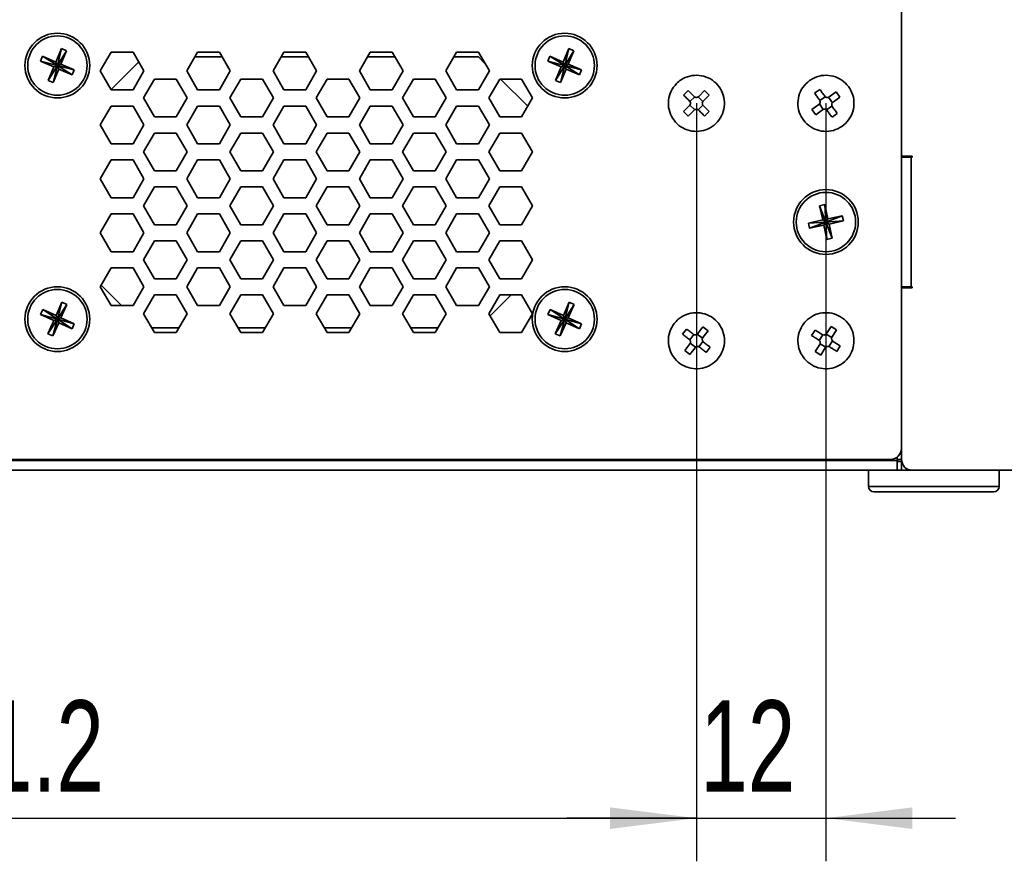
# Model space of a CAD drawing. Header units: millimetres. Extents: x 0 to 420, y 0 to 297.
# Tile 121 of 126: x 302 to 348, y 196 to 235. Entities that reach past the tile are written whole.
import ezdxf

# ---------------------------------------------------------------- set-up
doc = ezdxf.new("R2010")
doc.units = ezdxf.units.MM
doc.layers.add('标注层', color=150, linetype='Continuous')
doc.styles.add('SLDTEXTSTYLE2', font='TXT', dxfattribs={"width": 0.7})
doc.dimstyles.new('SLDDIMSTYLE0', dxfattribs={"dimtxt": 4.850694, "dimasz": 4, "dimexe": 0, "dimexo": 0.0625, "dimgap": 1.212674, "dimtad": 2, "dimlfac": 2, "dimrnd": 1e-09, "dimzin": 12, "dimdsep": 46, "dimtxsty": 'SLDTEXTSTYLE2', "dimsah": 1, "dimcen": 0.09, "dimadec": 0, "dimazin": 3, "dimtfac": 1, "dimtdec": 3, "dimtofl": 0, "dimtmove": 0, "dimatfit": 3, "dimfxl": 1, "dimfrac": 2, "dimtolj": 1, "dimtzin": 12, "dimarcsym": 0})
doc.dimstyles.new('SLDDIMSTYLE2', dxfattribs={"dimtxt": 4.850694, "dimasz": 4, "dimexe": 0, "dimexo": 0.0625, "dimgap": 1.212674, "dimtad": 2, "dimlfac": 2, "dimrnd": 1e-09, "dimzin": 12, "dimdsep": 46, "dimtxsty": 'SLDTEXTSTYLE2', "dimsah": 1, "dimcen": 0.09, "dimadec": 0, "dimazin": 3, "dimtfac": 1, "dimtdec": 3, "dimtmove": 0, "dimatfit": 0, "dimfxl": 1, "dimfrac": 2, "dimtolj": 1, "dimtzin": 12, "dimarcsym": 0})

# ---------------------------------------------------------------- blocks, each defined once
blk = doc.blocks.new('_D_10')
at = {"layer": '标注层'}
for p, q in [((333.279, 231.51), (333.279, 196.386)), ((339.279, 231.51), (339.279, 196.386)), ((333.279, 198.386), (327.279, 198.386)), ((333.279, 198.386), (339.279, 198.386)), ((339.279, 198.386), (345.279, 198.386))]:
    blk.add_line(p, q, dxfattribs=at)
for points in [[(333.279, 198.386), (329.279, 198.886), (329.279, 197.886)], [(339.279, 198.386), (343.279, 197.886), (343.279, 198.886)]]:
    blk.add_solid(points, dxfattribs=at)
at = {"layer": '标注层', "insert": (333.457, 203.843), "char_height": 4.2333, "attachment_point": 1, "style": 'SLDTEXTSTYLE2'}
blk.add_mtext('12', dxfattribs=at)
blk = doc.blocks.new('_D_13')
at = {"layer": '标注层'}
for p, q in [((272.679, 220.51), (272.679, 196.386)), ((333.279, 220.51), (333.279, 196.386)), ((272.679, 198.386), (333.279, 198.386))]:
    blk.add_line(p, q, dxfattribs=at)
for points in [[(272.679, 198.386), (276.679, 197.886), (276.679, 198.886)], [(333.279, 198.386), (329.279, 198.886), (329.279, 197.886)]]:
    blk.add_solid(points, dxfattribs=at)
at = {"layer": '标注层', "insert": (295.923, 203.843), "char_height": 4.2333, "attachment_point": 1, "style": 'SLDTEXTSTYLE2'}
blk.add_mtext('121.2', dxfattribs=at)

msp = doc.modelspace()

# ---------------------------------------------------------------- linework, layer by layer
at = {"color": 7, "linetype": 'Continuous', "lineweight": 35}
for p, q in [((342.779, 258.5599), (342.779, 229.0599)), ((303.8775, 234.0449), (303.613, 233.4239)), ((303.8775, 234.0449), (303.679, 233.2599)), ((304.1075, 233.9469), (303.8775, 234.0449)), ((327.3775, 234.0449), (327.113, 233.4239)), ((327.3775, 234.0449), (327.179, 233.2599)), ((327.6075, 233.9469), (327.3775, 234.0449)), ((302.992, 233.6884), (302.894, 233.4584)), ((303.613, 233.4239), (302.992, 233.6884)), ((302.992, 233.6884), (303.679, 233.2599)), ((304.1075, 233.9469), (303.679, 233.2599)), ((303.843, 233.3259), (304.1075, 233.9469)), ((306.1738, 233.8849), (305.6686, 233.0099)), ((307.1842, 233.8849), (306.1738, 233.8849)), ((307.6894, 233.0099), (307.1842, 233.8849)), ((310.1738, 233.8849), (309.6686, 233.0099)), ((310.0439, 233.6599), (311.3141, 233.6599)), ((311.1842, 233.8849), (310.1738, 233.8849)), ((311.6894, 233.0099), (311.1842, 233.8849)), ((314.1738, 233.8849), (313.6686, 233.0099)), ((314.0439, 233.6599), (315.3141, 233.6599)), ((315.1842, 233.8849), (314.1738, 233.8849)), ((315.6894, 233.0099), (315.1842, 233.8849)), ((318.1738, 233.8849), (317.6686, 233.0099)), ((318.0439, 233.6599), (319.3141, 233.6599)), ((319.1842, 233.8849), (318.1738, 233.8849)), ((319.6894, 233.0099), (319.1842, 233.8849)), ((322.1738, 233.8849), (321.6686, 233.0099)), ((322.0439, 233.6599), (323.179, 233.6599)), ((323.1842, 233.8849), (322.1738, 233.8849)), ((323.179, 233.6599), (323.4986, 233.3403)), ((323.6894, 233.0099), (323.1842, 233.8849)), ((326.492, 233.6884), (326.394, 233.4584)), ((326.492, 233.6884), (327.179, 233.2599)), ((327.113, 233.4239), (326.492, 233.6884)), ((327.6075, 233.9469), (327.179, 233.2599)), ((327.343, 233.3259), (327.6075, 233.9469)), ((302.894, 233.4584), (303.679, 233.2599)), ((302.894, 233.4584), (303.515, 233.1939)), ((303.2505, 232.5729), (303.679, 233.2599)), ((303.515, 233.1939), (303.2505, 232.5729)), ((303.4805, 232.4749), (303.679, 233.2599)), ((303.4805, 232.4749), (303.745, 233.0959)), ((303.515, 233.1939), (303.679, 233.2599)), ((303.679, 233.2599), (303.613, 233.4239)), ((303.843, 233.3259), (303.679, 233.2599)), ((304.464, 233.0613), (303.679, 233.2599)), ((303.679, 233.2599), (303.745, 233.0959)), ((304.366, 232.8313), (303.679, 233.2599)), ((303.745, 233.0959), (304.366, 232.8313)), ((304.464, 233.0613), (303.843, 233.3259)), ((304.366, 232.8313), (304.464, 233.0613)), ((306.1666, 232.1474), (307.4477, 233.4285)), ((326.394, 233.4584), (327.179, 233.2599)), ((326.394, 233.4584), (327.015, 233.1939)), ((326.7505, 232.5729), (327.179, 233.2599)), ((327.015, 233.1939), (326.7505, 232.5729)), ((326.9805, 232.4749), (327.179, 233.2599)), ((326.9805, 232.4749), (327.245, 233.0959)), ((327.015, 233.1939), (327.179, 233.2599)), ((327.179, 233.2599), (327.113, 233.4239)), ((327.343, 233.3259), (327.179, 233.2599)), ((327.179, 233.2599), (327.245, 233.0959)), ((327.866, 232.8313), (327.179, 233.2599)), ((327.964, 233.0613), (327.179, 233.2599)), ((327.245, 233.0959), (327.866, 232.8313)), ((327.964, 233.0613), (327.343, 233.3259)), ((327.866, 232.8313), (327.964, 233.0613)), ((305.6686, 233.0099), (306.1738, 232.1349)), ((307.1842, 232.1349), (307.6894, 233.0099)), ((308.1738, 232.6349), (307.6686, 231.7599)), ((309.1842, 232.6349), (308.1738, 232.6349)), ((309.6894, 231.7599), (309.1842, 232.6349)), ((309.6686, 233.0099), (310.1738, 232.1349)), ((311.1842, 232.1349), (311.6894, 233.0099)), ((312.1738, 232.6349), (311.6686, 231.7599)), ((313.1842, 232.6349), (312.1738, 232.6349)), ((313.6894, 231.7599), (313.1842, 232.6349)), ((313.6686, 233.0099), (314.1738, 232.1349)), ((315.1842, 232.1349), (315.6894, 233.0099)), ((316.1738, 232.6349), (315.6686, 231.7599)), ((317.1842, 232.6349), (316.1738, 232.6349)), ((317.6894, 231.7599), (317.1842, 232.6349)), ((317.6686, 233.0099), (318.1738, 232.1349)), ((319.1842, 232.1349), (319.6894, 233.0099)), ((320.1738, 232.6349), (319.6686, 231.7599)), ((321.1842, 232.6349), (320.1738, 232.6349)), ((321.6894, 231.7599), (321.1842, 232.6349)), ((321.6686, 233.0099), (322.1738, 232.1349)), ((323.1842, 232.1349), (323.6894, 233.0099)), ((324.1738, 232.6349), (323.6686, 231.7599)), ((325.1842, 232.6349), (324.1738, 232.6349)), ((324.204, 232.6349), (325.466, 231.3729)), ((325.6894, 231.7599), (325.1842, 232.6349)), ((303.2505, 232.5729), (303.4805, 232.4749)), ((326.7505, 232.5729), (326.9805, 232.4749)), ((338.995, 232.1575), (338.7521, 231.9815)), ((306.1738, 232.1349), (307.1842, 232.1349)), ((307.6686, 231.7599), (308.1738, 230.8849)), ((309.1842, 230.8849), (309.6894, 231.7599)), ((310.1738, 232.1349), (311.1842, 232.1349)), ((311.6686, 231.7599), (312.1738, 230.8849)), ((313.1842, 230.8849), (313.6894, 231.7599)), ((314.1738, 232.1349), (315.1842, 232.1349)), ((315.6686, 231.7599), (316.1738, 230.8849)), ((317.1842, 230.8849), (317.6894, 231.7599)), ((318.1738, 232.1349), (319.1842, 232.1349)), ((319.6686, 231.7599), (320.1738, 230.8849)), ((321.1842, 230.8849), (321.6894, 231.7599)), ((322.1738, 232.1349), (323.1842, 232.1349)), ((323.6686, 231.7599), (324.1738, 230.8849)), ((325.1842, 230.8849), (325.6894, 231.7599)), ((332.8959, 232.1043), (332.684, 231.8919)), ((332.9825, 231.588), (333.2003, 231.8062)), ((333.3572, 231.8063), (333.5753, 231.5885)), ((333.3848, 231.8282), (333.6611, 232.1049)), ((333.8734, 231.893), (333.5971, 231.6162)), ((333.8734, 231.893), (333.6611, 232.1049)), ((338.9987, 231.634), (339.2483, 231.8149)), ((339.4032, 231.7902), (339.584, 231.5406)), ((339.4339, 231.8074), (339.7506, 232.0368)), ((339.9266, 231.7939), (339.6099, 231.5644)), ((339.9266, 231.7939), (339.7506, 232.0368)), ((306.1738, 231.3849), (305.6686, 230.5099)), ((307.1842, 231.3849), (306.1738, 231.3849)), ((307.6894, 230.5099), (307.1842, 231.3849)), ((310.1738, 231.3849), (309.6686, 230.5099)), ((311.1842, 231.3849), (310.1738, 231.3849)), ((311.6894, 230.5099), (311.1842, 231.3849)), ((314.1738, 231.3849), (313.6686, 230.5099)), ((315.1842, 231.3849), (314.1738, 231.3849)), ((315.6894, 230.5099), (315.1842, 231.3849)), ((318.1738, 231.3849), (317.6686, 230.5099)), ((319.1842, 231.3849), (318.1738, 231.3849)), ((319.6894, 230.5099), (319.1842, 231.3849)), ((322.1738, 231.3849), (321.6686, 230.5099)), ((323.1842, 231.3849), (322.1738, 231.3849)), ((323.6894, 230.5099), (323.1842, 231.3849)), ((332.6846, 231.1268), (332.9609, 231.4035)), ((333.2008, 231.2134), (332.9827, 231.4312)), ((333.5755, 231.4317), (333.3577, 231.2135)), ((338.6314, 231.2259), (338.9481, 231.4553)), ((339.1548, 231.2296), (338.974, 231.4792)), ((339.5593, 231.3857), (339.3097, 231.2048)), ((308.1738, 230.8849), (309.1842, 230.8849)), ((312.1738, 230.8849), (313.1842, 230.8849)), ((316.1738, 230.8849), (317.1842, 230.8849)), ((320.1738, 230.8849), (321.1842, 230.8849)), ((324.1738, 230.8849), (325.1842, 230.8849)), ((332.6846, 231.1268), (332.8969, 230.9148)), ((333.1732, 231.1916), (332.8969, 230.9148)), ((333.6621, 230.9155), (333.874, 231.1278)), ((338.6314, 231.2259), (338.8074, 230.9829)), ((339.1241, 231.2124), (338.8074, 230.9829)), ((339.563, 230.8623), (339.8059, 231.0383)), ((305.6686, 230.5099), (306.1738, 229.6349)), ((307.1842, 229.6349), (307.6894, 230.5099)), ((309.6686, 230.5099), (310.1738, 229.6349)), ((311.1842, 229.6349), (311.6894, 230.5099)), ((313.6686, 230.5099), (314.1738, 229.6349)), ((315.1842, 229.6349), (315.6894, 230.5099)), ((317.6686, 230.5099), (318.1738, 229.6349)), ((319.1842, 229.6349), (319.6894, 230.5099)), ((321.6686, 230.5099), (322.1738, 229.6349)), ((323.1842, 229.6349), (323.6894, 230.5099)), ((308.1738, 230.1349), (307.6686, 229.2599)), ((309.1842, 230.1349), (308.1738, 230.1349)), ((309.6894, 229.2599), (309.1842, 230.1349)), ((312.1738, 230.1349), (311.6686, 229.2599)), ((313.1842, 230.1349), (312.1738, 230.1349)), ((313.6894, 229.2599), (313.1842, 230.1349)), ((316.1738, 230.1349), (315.6686, 229.2599)), ((317.1842, 230.1349), (316.1738, 230.1349)), ((317.6894, 229.2599), (317.1842, 230.1349)), ((320.1738, 230.1349), (319.6686, 229.2599)), ((321.1842, 230.1349), (320.1738, 230.1349)), ((321.6894, 229.2599), (321.1842, 230.1349)), ((324.1738, 230.1349), (323.6686, 229.2599)), ((325.1842, 230.1349), (324.1738, 230.1349)), ((325.6894, 229.2599), (325.1842, 230.1349)), ((306.1738, 229.6349), (307.1842, 229.6349)), ((310.1738, 229.6349), (311.1842, 229.6349)), ((314.1738, 229.6349), (315.1842, 229.6349)), ((318.1738, 229.6349), (319.1842, 229.6349)), ((322.1738, 229.6349), (323.1842, 229.6349)), ((307.6686, 229.2599), (308.1738, 228.3849)), ((309.1842, 228.3849), (309.6894, 229.2599)), ((311.6686, 229.2599), (312.1738, 228.3849)), ((313.1842, 228.3849), (313.6894, 229.2599)), ((315.6686, 229.2599), (316.1738, 228.3849)), ((317.1842, 228.3849), (317.6894, 229.2599)), ((319.6686, 229.2599), (320.1738, 228.3849)), ((321.1842, 228.3849), (321.6894, 229.2599)), ((323.6686, 229.2599), (324.1738, 228.3849)), ((325.1842, 228.3849), (325.6894, 229.2599)), ((325.679, 229.2778), (325.679, 229.2419)), ((342.779, 229.0599), (343.279, 229.0599)), ((342.779, 222.9599), (342.779, 229.0599)), ((343.229, 229.0099), (342.779, 229.0099)), ((343.229, 229.0099), (343.229, 223.0099)), ((343.279, 229.0099), (343.229, 229.0099)), ((343.279, 229.0599), (343.279, 229.0099)), ((306.1738, 228.8849), (305.6686, 228.0099)), ((307.1842, 228.8849), (306.1738, 228.8849)), ((307.6894, 228.0099), (307.1842, 228.8849)), ((310.1738, 228.8849), (309.6686, 228.0099)), ((311.1842, 228.8849), (310.1738, 228.8849)), ((311.6894, 228.0099), (311.1842, 228.8849)), ((314.1738, 228.8849), (313.6686, 228.0099)), ((315.1842, 228.8849), (314.1738, 228.8849)), ((315.6894, 228.0099), (315.1842, 228.8849)), ((318.1738, 228.8849), (317.6686, 228.0099)), ((319.1842, 228.8849), (318.1738, 228.8849)), ((319.6894, 228.0099), (319.1842, 228.8849)), ((322.1738, 228.8849), (321.6686, 228.0099)), ((323.1842, 228.8849), (322.1738, 228.8849)), ((323.6894, 228.0099), (323.1842, 228.8849)), ((308.1738, 228.3849), (309.1842, 228.3849)), ((312.1738, 228.3849), (313.1842, 228.3849)), ((316.1738, 228.3849), (317.1842, 228.3849)), ((320.1738, 228.3849), (321.1842, 228.3849)), ((324.1738, 228.3849), (325.1842, 228.3849)), ((305.6686, 228.0099), (306.1738, 227.1349)), ((307.1842, 227.1349), (307.6894, 228.0099)), ((308.1738, 227.6349), (307.6686, 226.7599)), ((309.1842, 227.6349), (308.1738, 227.6349)), ((309.6894, 226.7599), (309.1842, 227.6349)), ((309.6686, 228.0099), (310.1738, 227.1349)), ((311.1842, 227.1349), (311.6894, 228.0099)), ((312.1738, 227.6349), (311.6686, 226.7599)), ((313.1842, 227.6349), (312.1738, 227.6349)), ((313.6894, 226.7599), (313.1842, 227.6349)), ((313.6686, 228.0099), (314.1738, 227.1349)), ((315.1842, 227.1349), (315.6894, 228.0099)), ((316.1738, 227.6349), (315.6686, 226.7599)), ((317.1842, 227.6349), (316.1738, 227.6349)), ((317.6894, 226.7599), (317.1842, 227.6349)), ((317.6686, 228.0099), (318.1738, 227.1349)), ((319.1842, 227.1349), (319.6894, 228.0099)), ((320.1738, 227.6349), (319.6686, 226.7599)), ((321.1842, 227.6349), (320.1738, 227.6349)), ((321.6894, 226.7599), (321.1842, 227.6349)), ((321.6686, 228.0099), (322.1738, 227.1349)), ((323.1842, 227.1349), (323.6894, 228.0099)), ((324.1738, 227.6349), (323.6686, 226.7599)), ((325.1842, 227.6349), (324.1738, 227.6349)), ((325.6894, 226.7599), (325.1842, 227.6349)), ((306.1738, 227.1349), (307.1842, 227.1349)), ((310.1738, 227.1349), (311.1842, 227.1349)), ((314.1738, 227.1349), (315.1842, 227.1349)), ((318.1738, 227.1349), (319.1842, 227.1349)), ((322.1738, 227.1349), (323.1842, 227.1349)), ((307.6686, 226.7599), (308.1738, 225.8849)), ((309.1842, 225.8849), (309.6894, 226.7599)), ((311.6686, 226.7599), (312.1738, 225.8849)), ((313.1842, 225.8849), (313.6894, 226.7599)), ((315.6686, 226.7599), (316.1738, 225.8849)), ((317.1842, 225.8849), (317.6894, 226.7599)), ((319.6686, 226.7599), (320.1738, 225.8849)), ((321.1842, 225.8849), (321.6894, 226.7599)), ((323.6686, 226.7599), (324.1738, 225.8849)), ((325.1842, 225.8849), (325.6894, 226.7599)), ((325.679, 226.7778), (325.679, 226.7419)), ((339.2315, 226.8182), (338.9871, 226.7651)), ((338.9871, 226.7651), (339.279, 226.0099)), ((338.9871, 226.7651), (339.1303, 226.1055)), ((339.3746, 226.1585), (339.2315, 226.8182)), ((339.2315, 226.8182), (339.279, 226.0099)), ((306.1738, 226.3849), (305.6686, 225.5099)), ((307.1842, 226.3849), (306.1738, 226.3849)), ((307.6894, 225.5099), (307.1842, 226.3849)), ((310.1738, 226.3849), (309.6686, 225.5099)), ((311.1842, 226.3849), (310.1738, 226.3849)), ((311.6894, 225.5099), (311.1842, 226.3849)), ((314.1738, 226.3849), (313.6686, 225.5099)), ((315.1842, 226.3849), (314.1738, 226.3849)), ((315.6894, 225.5099), (315.1842, 226.3849)), ((318.1738, 226.3849), (317.6686, 225.5099)), ((319.1842, 226.3849), (318.1738, 226.3849)), ((319.6894, 225.5099), (319.1842, 226.3849)), ((322.1738, 226.3849), (321.6686, 225.5099)), ((323.1842, 226.3849), (322.1738, 226.3849)), ((323.6894, 225.5099), (323.1842, 226.3849)), ((340.0343, 226.3017), (339.279, 226.0099)), ((340.0343, 226.3017), (339.3746, 226.1585)), ((340.0873, 226.0574), (340.0343, 226.3017)), ((308.1738, 225.8849), (309.1842, 225.8849)), ((312.1738, 225.8849), (313.1842, 225.8849)), ((316.1738, 225.8849), (317.1842, 225.8849)), ((320.1738, 225.8849), (321.1842, 225.8849)), ((324.1738, 225.8849), (325.1842, 225.8849)), ((339.1303, 226.1055), (338.4707, 225.9623)), ((338.4707, 225.9623), (339.279, 226.0099)), ((338.4707, 225.9623), (338.5237, 225.718)), ((338.5237, 225.718), (339.279, 226.0099)), ((338.5237, 225.718), (339.1834, 225.8612)), ((339.1303, 226.1055), (339.279, 226.0099)), ((339.279, 226.0099), (339.1834, 225.8612)), ((339.1834, 225.8612), (339.3266, 225.2016)), ((339.279, 226.0099), (339.3746, 226.1585)), ((340.0873, 226.0574), (339.279, 226.0099)), ((339.3266, 225.2016), (339.279, 226.0099)), ((339.5709, 225.2546), (339.279, 226.0099)), ((339.4277, 225.9142), (339.279, 226.0099)), ((339.4277, 225.9142), (340.0873, 226.0574)), ((339.5709, 225.2546), (339.4277, 225.9142)), ((305.6686, 225.5099), (306.1738, 224.6349)), ((307.1842, 224.6349), (307.6894, 225.5099)), ((309.6686, 225.5099), (310.1738, 224.6349)), ((311.1842, 224.6349), (311.6894, 225.5099)), ((313.6686, 225.5099), (314.1738, 224.6349)), ((315.1842, 224.6349), (315.6894, 225.5099)), ((317.6686, 225.5099), (318.1738, 224.6349)), ((319.1842, 224.6349), (319.6894, 225.5099)), ((321.6686, 225.5099), (322.1738, 224.6349)), ((323.1842, 224.6349), (323.6894, 225.5099)), ((308.1738, 225.1349), (307.6686, 224.2599)), ((309.1842, 225.1349), (308.1738, 225.1349)), ((309.6894, 224.2599), (309.1842, 225.1349)), ((312.1738, 225.1349), (311.6686, 224.2599)), ((313.1842, 225.1349), (312.1738, 225.1349)), ((313.6894, 224.2599), (313.1842, 225.1349)), ((316.1738, 225.1349), (315.6686, 224.2599)), ((317.1842, 225.1349), (316.1738, 225.1349)), ((317.6894, 224.2599), (317.1842, 225.1349)), ((320.1738, 225.1349), (319.6686, 224.2599)), ((321.1842, 225.1349), (320.1738, 225.1349)), ((321.6894, 224.2599), (321.1842, 225.1349)), ((324.1738, 225.1349), (323.6686, 224.2599)), ((325.1842, 225.1349), (324.1738, 225.1349)), ((325.6894, 224.2599), (325.1842, 225.1349)), ((339.3266, 225.2016), (339.5709, 225.2546)), ((306.1738, 224.6349), (307.1842, 224.6349)), ((310.1738, 224.6349), (311.1842, 224.6349)), ((314.1738, 224.6349), (315.1842, 224.6349)), ((318.1738, 224.6349), (319.1842, 224.6349)), ((322.1738, 224.6349), (323.1842, 224.6349)), ((307.6686, 224.2599), (308.1738, 223.3849)), ((309.1842, 223.3849), (309.6894, 224.2599)), ((311.6686, 224.2599), (312.1738, 223.3849)), ((313.1842, 223.3849), (313.6894, 224.2599)), ((315.6686, 224.2599), (316.1738, 223.3849)), ((317.1842, 223.3849), (317.6894, 224.2599)), ((319.6686, 224.2599), (320.1738, 223.3849)), ((321.1842, 223.3849), (321.6894, 224.2599)), ((323.6686, 224.2599), (324.1738, 223.3849)), ((325.1842, 223.3849), (325.6894, 224.2599)), ((325.679, 224.2778), (325.679, 224.2419)), ((306.1738, 223.8849), (305.6686, 223.0099)), ((307.1842, 223.8849), (306.1738, 223.8849)), ((307.6894, 223.0099), (307.1842, 223.8849)), ((310.1738, 223.8849), (309.6686, 223.0099)), ((311.1842, 223.8849), (310.1738, 223.8849)), ((311.6894, 223.0099), (311.1842, 223.8849)), ((314.1738, 223.8849), (313.6686, 223.0099)), ((315.1842, 223.8849), (314.1738, 223.8849)), ((315.6894, 223.0099), (315.1842, 223.8849)), ((318.1738, 223.8849), (317.6686, 223.0099)), ((319.1842, 223.8849), (318.1738, 223.8849)), ((319.6894, 223.0099), (319.1842, 223.8849)), ((322.1738, 223.8849), (321.6686, 223.0099)), ((323.1842, 223.8849), (322.1738, 223.8849)), ((323.6894, 223.0099), (323.1842, 223.8849)), ((306.654, 222.1349), (305.709, 223.0798)), ((308.1738, 223.3849), (309.1842, 223.3849)), ((312.1738, 223.3849), (313.1842, 223.3849)), ((316.1738, 223.3849), (317.1842, 223.3849)), ((320.1738, 223.3849), (321.1842, 223.3849)), ((324.1738, 223.3849), (325.1842, 223.3849)), ((305.6686, 223.0099), (306.1738, 222.1349)), ((307.1842, 222.1349), (307.6894, 223.0099)), ((308.1738, 222.6349), (307.6686, 221.7599)), ((309.1842, 222.6349), (308.1738, 222.6349)), ((309.6894, 221.7599), (309.1842, 222.6349)), ((309.6686, 223.0099), (310.1738, 222.1349)), ((311.1842, 222.1349), (311.6894, 223.0099)), ((312.1738, 222.6349), (311.6686, 221.7599)), ((313.1842, 222.6349), (312.1738, 222.6349)), ((313.6894, 221.7599), (313.1842, 222.6349)), ((313.6686, 223.0099), (314.1738, 222.1349)), ((315.1842, 222.1349), (315.6894, 223.0099)), ((316.1738, 222.6349), (315.6686, 221.7599)), ((317.1842, 222.6349), (316.1738, 222.6349)), ((317.6894, 221.7599), (317.1842, 222.6349)), ((317.6686, 223.0099), (318.1738, 222.1349)), ((319.1842, 222.1349), (319.6894, 223.0099)), ((320.1738, 222.6349), (319.6686, 221.7599)), ((321.1842, 222.6349), (320.1738, 222.6349)), ((321.6894, 221.7599), (321.1842, 222.6349)), ((321.6686, 223.0099), (322.1738, 222.1349)), ((323.1842, 222.1349), (323.6894, 223.0099)), ((324.1738, 222.6349), (323.6686, 221.7599)), ((324.704, 222.6349), (323.7273, 221.6582)), ((325.1842, 222.6349), (324.1738, 222.6349)), ((325.6894, 221.7599), (325.1842, 222.6349)), ((342.779, 223.0099), (343.229, 223.0099)), ((342.779, 222.9599), (342.779, 215.0099)), ((343.279, 222.9599), (342.779, 222.9599)), ((343.229, 223.0099), (343.279, 223.0099)), ((343.279, 223.0099), (343.279, 222.9599)), ((303.8934, 222.2907), (303.6163, 221.6752)), ((303.8934, 222.2907), (303.679, 221.5099)), ((304.1214, 222.188), (303.679, 221.5099)), ((303.8443, 221.5725), (304.1214, 222.188)), ((304.1214, 222.188), (303.8934, 222.2907)), ((306.1738, 222.1349), (307.1842, 222.1349)), ((310.1738, 222.1349), (311.1842, 222.1349)), ((314.1738, 222.1349), (315.1842, 222.1349)), ((318.1738, 222.1349), (319.1842, 222.1349)), ((322.1738, 222.1349), (323.1842, 222.1349)), ((327.3934, 222.2907), (327.1163, 221.6752)), ((327.3934, 222.2907), (327.179, 221.5099)), ((327.6214, 222.188), (327.179, 221.5099)), ((327.3443, 221.5725), (327.6214, 222.188)), ((327.6214, 222.188), (327.3934, 222.2907)), ((303.0008, 221.9523), (302.8982, 221.7243)), ((302.8982, 221.7243), (303.679, 221.5099)), ((302.8982, 221.7243), (303.5137, 221.4472)), ((303.0008, 221.9523), (303.679, 221.5099)), ((303.6163, 221.6752), (303.0008, 221.9523)), ((303.679, 221.5099), (303.6163, 221.6752)), ((307.6686, 221.7599), (308.1738, 220.8849)), ((309.1842, 220.8849), (309.6894, 221.7599)), ((311.6686, 221.7599), (312.1738, 220.8849)), ((313.1842, 220.8849), (313.6894, 221.7599)), ((315.6686, 221.7599), (316.1738, 220.8849)), ((317.1842, 220.8849), (317.6894, 221.7599)), ((319.6686, 221.7599), (320.1738, 220.8849)), ((321.1842, 220.8849), (321.6894, 221.7599)), ((323.6686, 221.7599), (324.1738, 220.8849)), ((325.1842, 220.8849), (325.6894, 221.7599)), ((326.5008, 221.9523), (326.3982, 221.7243)), ((326.3982, 221.7243), (327.179, 221.5099)), ((326.3982, 221.7243), (327.0137, 221.4472)), ((326.5008, 221.9523), (327.179, 221.5099)), ((327.1163, 221.6752), (326.5008, 221.9523)), ((327.179, 221.5099), (327.1163, 221.6752)), ((303.2366, 220.8317), (303.679, 221.5099)), ((303.5137, 221.4472), (303.2366, 220.8317)), ((303.4646, 220.7291), (303.679, 221.5099)), ((303.4646, 220.7291), (303.7417, 221.3446)), ((303.5137, 221.4472), (303.679, 221.5099)), ((303.8443, 221.5725), (303.679, 221.5099)), ((303.679, 221.5099), (303.7417, 221.3446)), ((304.3572, 221.0675), (303.679, 221.5099)), ((304.4598, 221.2954), (303.679, 221.5099)), ((303.7417, 221.3446), (304.3572, 221.0675)), ((304.4598, 221.2954), (303.8443, 221.5725)), ((304.3572, 221.0675), (304.4598, 221.2954)), ((326.7366, 220.8317), (327.179, 221.5099)), ((327.0137, 221.4472), (326.7366, 220.8317)), ((326.9646, 220.7291), (327.179, 221.5099)), ((326.9646, 220.7291), (327.2417, 221.3446)), ((327.0137, 221.4472), (327.179, 221.5099)), ((327.3443, 221.5725), (327.179, 221.5099)), ((327.179, 221.5099), (327.2417, 221.3446)), ((327.8572, 221.0675), (327.179, 221.5099)), ((327.9598, 221.2954), (327.179, 221.5099)), ((327.2417, 221.3446), (327.8572, 221.0675)), ((327.9598, 221.2954), (327.3443, 221.5725)), ((327.8572, 221.0675), (327.9598, 221.2954)), ((303.2366, 220.8317), (303.4646, 220.7291)), ((309.3141, 221.1099), (308.0439, 221.1099)), ((308.1738, 220.8849), (309.1842, 220.8849)), ((313.3141, 221.1099), (312.0439, 221.1099)), ((312.1738, 220.8849), (313.1842, 220.8849)), ((317.3141, 221.1099), (316.0439, 221.1099)), ((316.1738, 220.8849), (317.1842, 220.8849)), ((321.3141, 221.1099), (320.0439, 221.1099)), ((320.1738, 220.8849), (321.1842, 220.8849)), ((324.1738, 220.8849), (325.1842, 220.8849)), ((326.7366, 220.8317), (326.9646, 220.7291)), ((332.8233, 221.0506), (332.6402, 220.8131)), ((332.975, 220.5496), (333.1632, 220.7938)), ((333.3188, 220.8139), (333.5629, 220.6256)), ((333.3434, 220.839), (333.5822, 221.1487)), ((333.8198, 220.9655), (333.581, 220.6559)), ((333.8198, 220.9655), (333.5822, 221.1487)), ((338.7749, 221.0058), (338.6147, 220.7522)), ((338.9726, 220.5211), (339.1373, 220.7817)), ((339.2903, 220.8163), (339.5509, 220.6516)), ((339.3124, 220.8436), (339.5213, 221.1742)), ((339.7749, 221.014), (339.5213, 221.1742)), ((339.7749, 221.014), (339.5661, 220.6834)), ((332.7382, 220.0542), (332.977, 220.3639)), ((333.2392, 220.2059), (332.9951, 220.3941)), ((333.583, 220.4701), (333.3948, 220.226)), ((338.7831, 220.0058), (338.9919, 220.3364)), ((339.2677, 220.2035), (339.0071, 220.3682)), ((339.5854, 220.4986), (339.4207, 220.238)), ((339.568, 220.6599), (339.5548, 220.6599)), ((332.7382, 220.0542), (332.9758, 219.871)), ((333.2146, 220.1807), (332.9758, 219.871)), ((333.7347, 219.9691), (333.9179, 220.2067)), ((338.7831, 220.0058), (339.0367, 219.8455)), ((339.2456, 220.1761), (339.0367, 219.8455)), ((339.7831, 220.0139), (339.9433, 220.2675)), ((259.779, 215.0099), (342.279, 215.0099)), ((260.329, 214.9599), (342.579, 214.9599)), ((342.579, 215.1099), (342.579, 214.9599)), ((342.779, 215.0099), (342.579, 215.0099)), ((342.579, 214.5099), (342.579, 214.9599)), ((342.579, 214.9099), (342.779, 214.9099)), ((342.779, 214.5099), (342.779, 214.9099)), ((342.779, 214.9099), (342.7891, 214.9099)), ((260.329, 214.5099), (342.579, 214.5099)), ((341.254, 214.5099), (341.254, 213.7599)), ((342.579, 214.5099), (342.779, 214.5099)), ((342.779, 214.5099), (343.279, 214.5099)), ((343.279, 214.5099), (348.829, 214.5099)), ((347.304, 213.7599), (347.304, 214.5099)), ((344.6368, 213.5099), (341.504, 213.5099)), ((347.054, 213.5099), (344.6368, 213.5099))]:
    msp.add_line(p, q, dxfattribs=at)
at = {"color": 8, "linetype": 'Continuous', "lineweight": 35}
for p, q in [((341.254, 213.7599), (344.6691, 213.7599)), ((344.6691, 213.7599), (347.304, 213.7599))]:
    msp.add_line(p, q, dxfattribs=at)
at = {"color": 7, "linetype": 'Continuous', "lineweight": 35, "flags": 128}
for points in [[(338.995, 232.1575), (339.0232, 232.1185), (339.0516, 232.0793), (339.0801, 232.04), (339.1088, 232.0004), (339.1376, 231.9607), (339.1664, 231.9209), (339.1954, 231.8809), (339.2244, 231.8408)], [(332.9607, 231.6157), (332.9257, 231.6506), (332.8907, 231.6855), (332.8559, 231.7203), (332.8212, 231.7549), (332.7866, 231.7894), (332.7522, 231.8238), (332.718, 231.8579), (332.684, 231.8919)], [(332.8959, 232.1043), (332.93, 232.0703), (332.9642, 232.0361), (332.9986, 232.0017), (333.0332, 231.9672), (333.0679, 231.9326), (333.1027, 231.8978), (333.1376, 231.863), (333.1727, 231.828)], [(338.9815, 231.6648), (338.9525, 231.7049), (338.9235, 231.7449), (338.8946, 231.7847), (338.8659, 231.8244), (338.8372, 231.864), (338.8087, 231.9033), (338.7803, 231.9425), (338.7521, 231.9815)], [(333.5973, 231.4041), (333.6323, 231.3691), (333.6673, 231.3342), (333.7021, 231.2995), (333.7368, 231.2648), (333.7714, 231.2303), (333.8058, 231.196), (333.84, 231.1618), (333.874, 231.1278)], [(339.5765, 231.355), (339.6055, 231.3149), (339.6345, 231.2749), (339.6634, 231.235), (339.6921, 231.1953), (339.7208, 231.1558), (339.7493, 231.1164), (339.7777, 231.0773), (339.8059, 231.0383)], [(333.6621, 230.9155), (333.628, 230.9495), (333.5938, 230.9837), (333.5594, 231.018), (333.5248, 231.0525), (333.4901, 231.0871), (333.4553, 231.1219), (333.4204, 231.1568), (333.3853, 231.1918)], [(339.563, 230.8623), (339.5348, 230.9012), (339.5064, 230.9404), (339.4779, 230.9798), (339.4492, 231.0193), (339.4204, 231.059), (339.3916, 231.0989), (339.3626, 231.1388), (339.3336, 231.1789)], [(332.9498, 220.5743), (332.9106, 220.6045), (332.8715, 220.6347), (332.8326, 220.6647), (332.7937, 220.6946), (332.7551, 220.7245), (332.7166, 220.7541), (332.6783, 220.7837), (332.6402, 220.8131)], [(332.8233, 221.0506), (332.8614, 221.0213), (332.8998, 220.9917), (332.9383, 220.962), (332.9769, 220.9322), (333.0157, 220.9023), (333.0547, 220.8722), (333.0938, 220.8421), (333.133, 220.8118)], [(338.9453, 220.5433), (338.9034, 220.5698), (338.8617, 220.5961), (338.8201, 220.6224), (338.7786, 220.6486), (338.7373, 220.6747), (338.6962, 220.7007), (338.6553, 220.7265), (338.6147, 220.7522)], [(338.7749, 221.0058), (338.8156, 220.9801), (338.8565, 220.9543), (338.8976, 220.9283), (338.9389, 220.9022), (338.9803, 220.876), (339.0219, 220.8497), (339.0637, 220.8234), (339.1055, 220.7969)], [(333.6082, 220.4455), (333.6474, 220.4152), (333.6865, 220.3851), (333.7254, 220.355), (333.7643, 220.3251), (333.8029, 220.2953), (333.8414, 220.2656), (333.8797, 220.2361), (333.9179, 220.2067)], [(339.6127, 220.4764), (339.6546, 220.45), (339.6963, 220.4236), (339.7379, 220.3973), (339.7794, 220.3711), (339.8207, 220.3451), (339.8618, 220.3191), (339.9027, 220.2932), (339.9433, 220.2675)], [(333.7347, 219.9691), (333.6966, 219.9985), (333.6582, 220.028), (333.6198, 220.0577), (333.5811, 220.0875), (333.5423, 220.1175), (333.5033, 220.1475), (333.4642, 220.1777), (333.425, 220.2079)], [(339.7831, 220.0139), (339.7424, 220.0396), (339.7015, 220.0655), (339.6604, 220.0914), (339.6191, 220.1175), (339.5777, 220.1437), (339.5361, 220.17), (339.4943, 220.1964), (339.4525, 220.2228)]]:
    msp.add_lwpolyline(points, dxfattribs=at)
at = {"color": 7, "linetype": 'Continuous', "lineweight": 35}
for centre, radius in [((303.679, 233.2599), 1.5), ((303.679, 233.2599), 1.375), ((327.179, 233.2599), 1.5), ((327.179, 233.2599), 1.375), ((339.279, 226.0099), 1.5), ((339.279, 226.0099), 1.375), ((303.679, 221.5099), 1.5), ((303.679, 221.5099), 1.375), ((327.179, 221.5099), 1.5), ((327.179, 221.5099), 1.375)]:
    msp.add_circle(centre, radius, dxfattribs=at)
for centre, radius, start, end in [((342.279, 215.5099), 0.5, 270, 0), ((343.279, 215.0099), 0.5, 180, 270), ((341.504, 213.7599), 0.25, 180, 270), ((347.054, 213.7599), 0.25, 270, 0)]:
    msp.add_arc(centre, radius, start, end, dxfattribs=at)
for points, knots in [([(332.359, 232.4283), (332.2659, 232.3147), (332.0797, 232.0875), (331.9633, 231.6538), (331.9879, 231.2113), (332.1601, 230.8005), (332.4578, 230.4702), (332.8483, 230.2569), (333.2873, 230.185), (333.7254, 230.2624), (334.1131, 230.4805), (334.4068, 230.8146), (334.5734, 231.2271), (334.594, 231.6715), (334.4664, 232.0977), (334.2049, 232.4576), (333.8391, 232.7105), (333.4097, 232.8285), (332.9673, 232.7964), (332.6053, 232.646), (332.4274, 232.4888), (332.359, 232.4283)], [0, 0, 0, 0, 0.0536887, 0.1073775, 0.1610662, 0.2147549, 0.2684436, 0.3221324, 0.375821, 0.4295097, 0.4831985, 0.5368872, 0.5905759, 0.6442646, 0.6979534, 0.7516421, 0.8053309, 0.8590196, 0.9127083, 0.9663971, 1, 1, 1, 1]), ([(338.5162, 232.5626), (338.4063, 232.4652), (338.1864, 232.2703), (338.0028, 231.8606), (337.9569, 231.4198), (338.0617, 230.9869), (338.3033, 230.6135), (338.6551, 230.3411), (339.0771, 230.2004), (339.5219, 230.2074), (339.9393, 230.3613), (340.2823, 230.6446), (340.5122, 231.0255), (340.603, 231.461), (340.5446, 231.902), (340.3434, 232.2988), (340.0224, 232.6065), (339.6171, 232.7911), (339.1752, 232.8296), (338.794, 232.7384), (338.5934, 232.6114), (338.5162, 232.5626)], [0, 0, 0, 0, 0.0536887, 0.1073775, 0.1610662, 0.2147549, 0.2684437, 0.3221324, 0.375821, 0.4295098, 0.4831985, 0.5368873, 0.590576, 0.6442647, 0.6979534, 0.7516421, 0.8053309, 0.8590196, 0.9127083, 0.966397, 1, 1, 1, 1]), ([(333.3848, 231.8282), (333.3718, 231.8175), (333.3459, 231.7961), (333.2962, 231.7824), (333.2457, 231.785), (333.2028, 231.8018), (333.1815, 231.8203), (333.1727, 231.828)], [0, 0, 0, 0, 0.2134946, 0.4270707, 0.6389561, 0.850115, 1, 1, 1, 1]), ([(339.4339, 231.8074), (339.4194, 231.7989), (339.3904, 231.7819), (339.3392, 231.7763), (339.2898, 231.7868), (339.2501, 231.8101), (339.232, 231.8318), (339.2244, 231.8408)], [0, 0, 0, 0, 0.2134941, 0.4270659, 0.6389565, 0.8501143, 1, 1, 1, 1]), ([(332.9607, 231.6157), (332.9714, 231.6027), (332.9928, 231.5768), (333.0064, 231.5271), (333.0038, 231.4766), (332.9871, 231.4337), (332.9686, 231.4124), (332.9609, 231.4035)], [0, 0, 0, 0, 0.2134992, 0.4270686, 0.6389581, 0.8501138, 1, 1, 1, 1]), ([(333.1732, 231.1916), (333.1862, 231.2023), (333.2121, 231.2236), (333.2618, 231.2373), (333.3123, 231.2347), (333.3552, 231.218), (333.3765, 231.1995), (333.3853, 231.1918)], [0, 0, 0, 0, 0.2134973, 0.4270673, 0.6389543, 0.850114, 1, 1, 1, 1]), ([(333.5973, 231.4041), (333.5866, 231.417), (333.5652, 231.443), (333.5516, 231.4927), (333.5542, 231.5431), (333.5709, 231.586), (333.5894, 231.6074), (333.5971, 231.6162)], [0, 0, 0, 0, 0.2134952, 0.4270673, 0.6389575, 0.8501118, 1, 1, 1, 1]), ([(338.9815, 231.6648), (338.99, 231.6503), (339.007, 231.6213), (339.0126, 231.5701), (339.0021, 231.5207), (338.9787, 231.4809), (338.9571, 231.4628), (338.9481, 231.4553)], [0, 0, 0, 0, 0.2134949, 0.4270667, 0.6389556, 0.8501116, 1, 1, 1, 1]), ([(339.1241, 231.2124), (339.1386, 231.2209), (339.1676, 231.2379), (339.2188, 231.2435), (339.2682, 231.2329), (339.3079, 231.2096), (339.326, 231.1879), (339.3336, 231.1789)], [0, 0, 0, 0, 0.213497, 0.4270653, 0.6389561, 0.8501141, 1, 1, 1, 1]), ([(339.5765, 231.355), (339.568, 231.3694), (339.551, 231.3984), (339.5454, 231.4497), (339.5559, 231.4991), (339.5793, 231.5388), (339.6009, 231.5569), (339.6099, 231.5644)], [0, 0, 0, 0, 0.2134968, 0.4270683, 0.6389566, 0.8501128, 1, 1, 1, 1]), ([(332.2495, 221.3037), (332.1716, 221.1792), (332.0159, 220.9301), (331.9557, 220.4851), (332.0365, 220.0493), (332.2595, 219.6638), (332.5969, 219.3741), (333.0113, 219.2123), (333.4559, 219.1968), (333.8806, 219.3294), (334.2374, 219.5951), (334.4862, 219.9639), (334.5988, 220.3942), (334.5627, 220.8376), (334.3819, 221.2441), (334.0767, 221.5677), (333.6816, 221.7721), (333.2407, 221.8344), (332.806, 221.7463), (332.4661, 221.5509), (332.3097, 221.3724), (332.2495, 221.3037)], [0, 0, 0, 0, 0.0536887, 0.1073775, 0.1610664, 0.214755, 0.2684438, 0.3221324, 0.3758211, 0.4295101, 0.4831986, 0.5368874, 0.5905761, 0.6442647, 0.6979534, 0.7516422, 0.8053309, 0.8590196, 0.9127085, 0.9663973, 1, 1, 1, 1]), ([(338.18, 221.2043), (338.1141, 221.073), (337.9822, 220.8105), (337.9638, 220.3619), (338.0848, 219.9355), (338.3428, 219.5724), (338.7057, 219.3154), (339.1334, 219.193), (339.5775, 219.219), (339.988, 219.3906), (340.3185, 219.6884), (340.5318, 220.0788), (340.6039, 220.5178), (340.5266, 220.9559), (340.3086, 221.3437), (339.9746, 221.6375), (339.5622, 221.8041), (339.1174, 221.8251), (338.6928, 221.6968), (338.3726, 221.4706), (338.2335, 221.2783), (338.18, 221.2043)], [0, 0, 0, 0, 0.0536886, 0.1073774, 0.1610661, 0.2147549, 0.2684436, 0.3221324, 0.3758211, 0.4295099, 0.4831985, 0.5368873, 0.5905759, 0.6442649, 0.6979535, 0.7516422, 0.8053309, 0.8590197, 0.9127084, 0.9663971, 1, 1, 1, 1]), ([(333.3434, 220.839), (333.3319, 220.8268), (333.3089, 220.8023), (333.2614, 220.7824), (333.211, 220.7785), (333.1663, 220.7897), (333.1428, 220.8053), (333.133, 220.8118)], [0, 0, 0, 0, 0.21350131, 0.4270706, 0.63896036, 0.85011659, 1, 1, 1, 1]), ([(339.3124, 220.8436), (339.3021, 220.8303), (339.2815, 220.8038), (339.236, 220.7796), (339.1862, 220.771), (339.1407, 220.778), (339.1158, 220.7914), (339.1055, 220.7969)], [0, 0, 0, 0, 0.2134941, 0.427068, 0.6389584, 0.8501148, 1, 1, 1, 1]), ([(332.9498, 220.5743), (332.9621, 220.5628), (332.9866, 220.5398), (333.0065, 220.4922), (333.0103, 220.4418), (332.9992, 220.3972), (332.9835, 220.3736), (332.977, 220.3639)], [0, 0, 0, 0, 0.2134937, 0.4270715, 0.6389594, 0.8501138, 1, 1, 1, 1]), ([(333.6082, 220.4455), (333.5959, 220.457), (333.5714, 220.48), (333.5515, 220.5275), (333.5477, 220.5779), (333.5588, 220.6226), (333.5745, 220.6461), (333.581, 220.6559)], [0, 0, 0, 0, 0.21349532, 0.4270644, 0.63895395, 0.85010998, 1, 1, 1, 1]), ([(338.9453, 220.5433), (338.9585, 220.533), (338.9851, 220.5124), (339.0093, 220.4669), (339.0178, 220.4171), (339.0109, 220.3716), (338.9975, 220.3467), (338.9919, 220.3364)], [0, 0, 0, 0, 0.2134989, 0.4270687, 0.6389586, 0.8501099, 1, 1, 1, 1]), ([(339.6127, 220.4764), (339.5995, 220.4867), (339.5729, 220.5073), (339.5487, 220.5528), (339.5402, 220.6026), (339.5471, 220.6482), (339.5605, 220.673), (339.5661, 220.6834)], [0, 0, 0, 0, 0.2134969, 0.4270671, 0.6389573, 0.8501168, 1, 1, 1, 1]), ([(333.2146, 220.1807), (333.2261, 220.1929), (333.2491, 220.2174), (333.2966, 220.2373), (333.347, 220.2412), (333.3917, 220.2301), (333.4152, 220.2144), (333.425, 220.2079)], [0, 0, 0, 0, 0.2134952, 0.4270674, 0.6389568, 0.8501128, 1, 1, 1, 1]), ([(339.2456, 220.1761), (339.2559, 220.1894), (339.2765, 220.2159), (339.322, 220.2402), (339.3718, 220.2487), (339.4173, 220.2418), (339.4422, 220.2284), (339.4525, 220.2228)], [0, 0, 0, 0, 0.2134937, 0.4270671, 0.638957, 0.8501117, 1, 1, 1, 1])]:
    msp.add_open_spline(points, degree=3, knots=knots, dxfattribs=at)

# ---------------------------------------------------------------- dimensions: what is measured, and where the dimension line sits
at = {"layer": '标注层'}
dim = msp.add_linear_dim(base=(339.279, 198.386), p1=(333.279, 231.5099), p2=(339.279, 231.5099), angle=0, dimstyle='SLDDIMSTYLE2', dxfattribs=at)
dim.commit()
dim.dimension.update_dxf_attribs({"geometry": '_D_10', "text_midpoint": (336.279, 198.386), "dimtype": 160})
dim = msp.add_linear_dim(base=(333.279, 198.386), p1=(272.679, 220.5099), p2=(333.279, 220.5099), dimstyle='SLDDIMSTYLE0', dxfattribs=at)
dim.commit()
dim.dimension.update_dxf_attribs({"geometry": '_D_13', "text_midpoint": (302.979, 198.386), "dimtype": 160})

doc.saveas('drawing.dxf')
